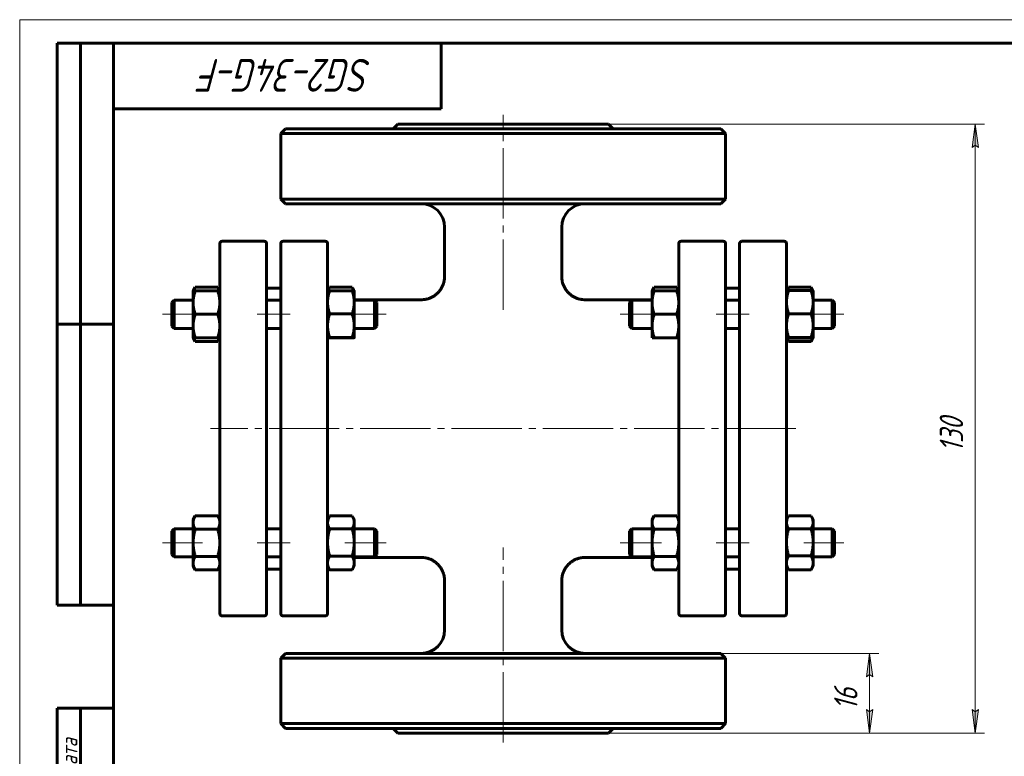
# Model space of a CAD drawing. Header units: millimetres. Extents: x 0 to 420, y 0 to 297.
# Tile 2 of 3: x 0 to 210, y 140 to 297. Entities that reach past the tile are written whole.
import ezdxf

# ---------------------------------------------------------------- set-up
doc = ezdxf.new("R2010")
doc.units = ezdxf.units.MM
for name, pattern in [('K5LT_AXLED', [19.5, 15, -1.5, 1.5, -1.5]), ('K5LT_BASIC', [0]), ('K5LT_THIN', [0])]:
    doc.linetypes.add(name, pattern=pattern)
doc.layers.add('Системный слой', color=7, linetype='Continuous')
doc.layers.add('Системный слой (1)', color=7, linetype='Continuous', true_color=0x6c6c6c)
doc.styles.add('KDIMTEXTSTYLE', font='GOST_AU.SHX', dxfattribs={"width": 0.96, "oblique": 15, "height": 5})
doc.styles.add('KTEXTSTYLE', font='GOST_AU.SHX', dxfattribs={"width": 0.96, "height": 5})
doc.dimstyles.new('KDIMSTYLE (1.00)', dxfattribs={"dimtxt": 5, "dimasz": 1, "dimexe": 2, "dimexo": 0, "dimgap": 1, "dimtad": 1, "dimtxsty": 'KDIMTEXTSTYLE', "dimsah": 1, "dimcen": 0, "dimdle": 1, "dimadec": 0, "dimazin": 0, "dimtfac": 0.667, "dimtmove": 0, "dimatfit": 3, "dimfxl": 1, "dimtvp": 1, "dimtolj": 1, "dimtzin": 0, "dimarcsym": 0})

# ---------------------------------------------------------------- blocks, each defined once
blk = doc.blocks.new('U0')
at = {"layer": 'Системный слой (1)', "linetype": 'K5LT_BASIC', "lineweight": 60}
for p, q in [((169, 191.06), (168.99, 191.08)), ((169.02, 191.03), (169, 191.06)), ((169.03, 191.01), (169.02, 191.03)), ((169.26, 190.55), (169.03, 191.01)), ((169.39, 190.12), (169.26, 190.55)), ((169.44, 189.7), (169.39, 190.12))]:
    blk.add_line(p, q, dxfattribs=at)
blk = doc.blocks.new('U1')
at = {"layer": 'Системный слой (1)', "linetype": 'K5LT_BASIC', "lineweight": 60}
for p, q in [((163.78, 190.12), (163.74, 189.7)), ((163.91, 190.55), (163.78, 190.12)), ((164.14, 191.01), (163.91, 190.55)), ((164.15, 191.03), (164.14, 191.01)), ((164.17, 191.06), (164.15, 191.03)), ((164.18, 191.08), (164.17, 191.06))]:
    blk.add_line(p, q, dxfattribs=at)
blk = doc.blocks.new('U2')
at = {"layer": 'Системный слой (1)', "linetype": 'K5LT_BASIC', "lineweight": 60}
for p, q in [((71, 191.07), (70.99, 191.08)), ((71.01, 191.05), (71, 191.07)), ((71.02, 191.03), (71.01, 191.05)), ((71.25, 190.56), (71.02, 191.03)), ((71.39, 190.11), (71.25, 190.56)), ((71.44, 189.68), (71.39, 190.11))]:
    blk.add_line(p, q, dxfattribs=at)
blk = doc.blocks.new('U3')
at = {"layer": 'Системный слой (1)', "linetype": 'K5LT_BASIC', "lineweight": 60}
for p, q in [((65.78, 190.11), (65.74, 189.68)), ((65.92, 190.56), (65.78, 190.11)), ((66.15, 191.03), (65.92, 190.56)), ((66.16, 191.05), (66.15, 191.03)), ((66.17, 191.07), (66.16, 191.05)), ((66.18, 191.08), (66.17, 191.07))]:
    blk.add_line(p, q, dxfattribs=at)
blk = doc.blocks.new('U4')
at = {"layer": 'Системный слой (1)', "linetype": 'K5LT_BASIC', "lineweight": 60}
for p, q in [((168.99, 228.33), (169.12, 228.58)), ((169.12, 228.58), (169.23, 228.83)), ((169.23, 228.83), (169.31, 229.07))]:
    blk.add_line(p, q, dxfattribs=at)
blk = doc.blocks.new('U5')
at = {"layer": 'Системный слой (1)', "linetype": 'K5LT_BASIC', "lineweight": 60}
for p, q in [((164.14, 239.8), (164.01, 239.57)), ((164.15, 239.82), (164.14, 239.8)), ((164.17, 239.85), (164.15, 239.82)), ((164.18, 239.87), (164.17, 239.85)), ((163.91, 239.34), (163.84, 239.13)), ((164.01, 239.57), (163.91, 239.34))]:
    blk.add_line(p, q, dxfattribs=at)
blk = doc.blocks.new('U6')
at = {"layer": 'Системный слой (1)', "linetype": 'K5LT_BASIC', "lineweight": 60}
for p, q in [((169, 239.85), (168.99, 239.87)), ((169.02, 239.82), (169, 239.85)), ((169.03, 239.8), (169.02, 239.82)), ((169.16, 239.57), (169.03, 239.8)), ((169.26, 239.34), (169.16, 239.57)), ((169.33, 239.13), (169.26, 239.34))]:
    blk.add_line(p, q, dxfattribs=at)
blk = doc.blocks.new('U7')
at = {"layer": 'Системный слой (1)', "linetype": 'K5LT_BASIC', "lineweight": 60}
for p, q in [((163.86, 229.07), (163.94, 228.83)), ((163.94, 228.83), (164.05, 228.58)), ((164.05, 228.58), (164.18, 228.33))]:
    blk.add_line(p, q, dxfattribs=at)
blk = doc.blocks.new('U8')
at = {"layer": 'Системный слой (1)', "linetype": 'K5LT_BASIC', "lineweight": 60}
for p, q in [((140.43, 239.6), (140.29, 239.87)), ((140.55, 239.35), (140.43, 239.6)), ((140.63, 239.1), (140.55, 239.35))]:
    blk.add_line(p, q, dxfattribs=at)
blk = doc.blocks.new('U9')
at = {"layer": 'Системный слой (1)', "linetype": 'K5LT_BASIC', "lineweight": 60}
for p, q in [((135.48, 239.87), (135.34, 239.6)), ((135.22, 239.35), (135.14, 239.1)), ((135.34, 239.6), (135.22, 239.35))]:
    blk.add_line(p, q, dxfattribs=at)
blk = doc.blocks.new('U10')
at = {"layer": 'Системный слой (1)', "linetype": 'K5LT_BASIC', "lineweight": 60}
for p, q in [((71, 239.86), (70.99, 239.87)), ((71.01, 239.84), (71, 239.86)), ((71.02, 239.82), (71.01, 239.84)), ((71.15, 239.58), (71.02, 239.82)), ((71.25, 239.35), (71.15, 239.58)), ((71.33, 239.12), (71.25, 239.35))]:
    blk.add_line(p, q, dxfattribs=at)
blk = doc.blocks.new('U11')
at = {"layer": 'Системный слой (1)', "linetype": 'K5LT_BASIC', "lineweight": 60}
for p, q in [((66.15, 239.82), (66.02, 239.58)), ((66.16, 239.84), (66.15, 239.82)), ((66.17, 239.86), (66.16, 239.84)), ((66.18, 239.87), (66.17, 239.86)), ((65.92, 239.35), (65.84, 239.12)), ((66.02, 239.58), (65.92, 239.35))]:
    blk.add_line(p, q, dxfattribs=at)
blk = doc.blocks.new('U12')
at = {"layer": 'Системный слой (1)', "linetype": 'K5LT_BASIC', "lineweight": 60}
for p, q in [((37.14, 229.1), (37.22, 228.85)), ((37.22, 228.85), (37.34, 228.6)), ((37.34, 228.6), (37.48, 228.33))]:
    blk.add_line(p, q, dxfattribs=at)
blk = doc.blocks.new('U13')
at = {"layer": 'Системный слой (1)', "linetype": 'K5LT_BASIC', "lineweight": 60}
for p, q in [((37.48, 239.87), (37.34, 239.6)), ((37.22, 239.35), (37.14, 239.1)), ((37.34, 239.6), (37.22, 239.35))]:
    blk.add_line(p, q, dxfattribs=at)
blk = doc.blocks.new('U14')
at = {"layer": 'Системный слой (1)', "linetype": 'K5LT_BASIC', "lineweight": 60}
for p, q in [((42.29, 228.33), (42.43, 228.6)), ((42.43, 228.6), (42.55, 228.85)), ((42.55, 228.85), (42.63, 229.1))]:
    blk.add_line(p, q, dxfattribs=at)
blk = doc.blocks.new('U15')
at = {"layer": 'Системный слой (1)', "linetype": 'K5LT_BASIC', "lineweight": 60}
for p, q in [((42.43, 239.6), (42.29, 239.87)), ((42.55, 239.35), (42.43, 239.6)), ((42.63, 239.1), (42.55, 239.35))]:
    blk.add_line(p, q, dxfattribs=at)
blk = doc.blocks.new('U16')
at = {"layer": 'Системный слой (1)', "linetype": 'K5LT_BASIC', "lineweight": 60}
for p, q in [((70.99, 229.06), (71.24, 229.07)), ((71.24, 229.07), (71.38, 229.09)), ((71.38, 229.09), (71.44, 229.1)), ((71.44, 229.1), (71.44, 229.1)), ((71.44, 229.1), (71.44, 229.1)), ((71.44, 229.1), (71.44, 229.1))]:
    blk.add_line(p, q, dxfattribs=at)
blk = doc.blocks.new('U17')
at = {"layer": 'Системный слой (1)', "linetype": 'K5LT_BASIC', "lineweight": 60}
for p, q in [((65.74, 229.1), (65.74, 229.1)), ((65.74, 229.1), (65.74, 229.1)), ((65.74, 229.1), (65.74, 229.1)), ((65.74, 229.1), (65.79, 229.09)), ((65.79, 229.09), (65.94, 229.07)), ((65.94, 229.07), (66.18, 229.06))]:
    blk.add_line(p, q, dxfattribs=at)
blk = doc.blocks.new('U18')
at = {"layer": 'Системный слой (1)', "linetype": 'K5LT_BASIC', "lineweight": 60}
for p, q in [((163.74, 229.1), (163.74, 229.1)), ((163.74, 229.1), (163.74, 229.1)), ((163.74, 229.1), (163.74, 229.1)), ((163.74, 229.1), (163.79, 229.08)), ((163.79, 229.08), (163.94, 229.06)), ((163.94, 229.06), (164.18, 229.03))]:
    blk.add_line(p, q, dxfattribs=at)
blk = doc.blocks.new('U19')
at = {"layer": 'Системный слой (1)', "linetype": 'K5LT_BASIC', "lineweight": 60}
for p, q in [((168.99, 229.03), (169.23, 229.06)), ((169.23, 229.06), (169.38, 229.08)), ((169.38, 229.08), (169.43, 229.1)), ((169.43, 229.1), (169.44, 229.1)), ((169.44, 229.1), (169.44, 229.1)), ((169.44, 229.1), (169.44, 229.1))]:
    blk.add_line(p, q, dxfattribs=at)
blk = doc.blocks.new('U20')
at = {"layer": 'Системный слой (1)', "linetype": 'K5LT_BASIC', "lineweight": 60}
for p, q in [((71.44, 182.2), (85.74, 182.2)), ((120.73, 182.2), (135.04, 182.2))]:
    blk.add_line(p, q, dxfattribs=at)
blk = doc.blocks.new('U21')
at = {"layer": 'Системный слой (1)', "linetype": 'K5LT_BASIC', "lineweight": 60}
for p, q in [((71.44, 237.2), (85.74, 237.2)), ((120.73, 237.2), (135.04, 237.2))]:
    blk.add_line(p, q, dxfattribs=at)
blk = doc.blocks.new('D0')
at = {"layer": 'Системный слой (1)'}
for points in [[(204.71, 269.7), (204.05, 274.7), (203.39, 269.7), (204.05, 270.2)], [(204.05, 144.7), (204.71, 149.7), (204.05, 149.2), (203.39, 149.7)]]:
    blk.add_hatch(color=256, dxfattribs=at).paths.add_polyline_path(points)
at = {"layer": 'Системный слой (1)', "linetype": 'K5LT_THIN', "lineweight": 18}
for p, q in [((103.24, 274.7), (206.05, 274.7)), ((203.39, 269.7), (204.05, 274.7)), ((204.05, 274.7), (204.71, 269.7)), ((204.05, 270.2), (203.39, 269.7)), ((204.71, 269.7), (204.05, 270.2)), ((204.05, 144.7), (203.39, 149.7)), ((203.39, 149.7), (204.05, 149.2)), ((204.05, 149.2), (204.71, 149.7)), ((204.71, 149.7), (204.05, 144.7)), ((103.24, 144.7), (206.05, 144.7))]:
    blk.add_line(p, q, dxfattribs=at)
blk.add_wipeout([(203.05, 204.69), (195.67, 204.69), (195.67, 214.31), (203.05, 214.31)]).dxf.layer = 'Системный слой (1)'
blk.add_line((204.05, 274.7), (204.05, 144.7), dxfattribs=at)
at = {"layer": 'Системный слой (1)', "insert": (196.46, 204.69), "char_height": 5, "attachment_point": 1, "rotation": 90, "style": 'KTEXTSTYLE'}
blk.add_mtext('\\H5.0;\\W1.000;\\Q15;\\Q15;\\W0.960;130', dxfattribs=at)
blk = doc.blocks.new('KDIMARROW_01')
at = {"layer": 'Системный слой'}
blk.add_hatch(color=0, dxfattribs=at).paths.add_polyline_path([(0, 0), (-5, 0.66), (-4.5, 0), (-5, -0.66)])
at = {"layer": 'Системный слой', "color": 0, "linetype": 'K5LT_THIN', "lineweight": 18}
for p, q in [((-4.5, 0), (-5, 0.66)), ((-5, 0.66), (0, 0)), ((0, 0), (-5, -0.66)), ((-5, -0.66), (-4.5, 0))]:
    blk.add_line(p, q, dxfattribs=at)
at = {"layer": 'Системный слой (1)', "color": 0, "linetype": 'K5LT_THIN', "lineweight": 18}
blk.add_line((311.52, 209.09), (310.52, 209.09), dxfattribs=at)
blk = doc.blocks.new('D1')
at = {"layer": 'Системный слой (1)', "linetype": 'K5LT_THIN', "lineweight": 18}
for p, q in [((149.74, 161.7), (183.49, 161.7)), ((125.74, 144.7), (183.49, 144.7))]:
    blk.add_line(p, q, dxfattribs=at)
blk.add_wipeout([(180.49, 149.58), (173.11, 149.58), (173.11, 156.54), (180.49, 156.54)]).dxf.layer = 'Системный слой (1)'
at = {"layer": 'Системный слой (1)'}
for points in [[(182.15, 156.7), (181.49, 161.7), (180.83, 156.7), (181.49, 157.2)], [(181.49, 144.7), (182.15, 149.7), (181.49, 149.2), (180.83, 149.7)]]:
    blk.add_hatch(color=256, dxfattribs=at).paths.add_polyline_path(points)
at = {"layer": 'Системный слой (1)', "linetype": 'K5LT_THIN', "lineweight": 18}
for p, q in [((180.83, 156.7), (181.49, 161.7)), ((181.49, 161.7), (182.15, 156.7)), ((181.49, 161.7), (181.49, 144.7)), ((181.49, 157.2), (180.83, 156.7)), ((182.15, 156.7), (181.49, 157.2)), ((181.49, 144.7), (180.83, 149.7)), ((180.83, 149.7), (181.49, 149.2)), ((181.49, 149.2), (182.15, 149.7)), ((182.15, 149.7), (181.49, 144.7))]:
    blk.add_line(p, q, dxfattribs=at)
at = {"layer": 'Системный слой (1)', "insert": (173.9, 149.58), "char_height": 5, "attachment_point": 1, "rotation": 90, "style": 'KTEXTSTYLE'}
blk.add_mtext('\\H5.0;\\W1.000;\\Q15;\\Q15;\\W0.960;16', dxfattribs=at)
blk = doc.blocks.new('U63')
at = {"linetype": 'K5LT_THIN', "lineweight": 18}
for p, q in [((0, 0), (0, 297)), ((0, 297), (420, 297))]:
    blk.add_line(p, q, dxfattribs=at)
at = {"linetype": 'K5LT_BASIC', "lineweight": 60}
for p, q in [((8, 172), (8, 292)), ((20, 292), (8, 292)), ((13, 172), (13, 292)), ((20, 5), (20, 292)), ((20, 292), (415, 292)), ((90, 292), (90, 278)), ((90, 278), (20, 278)), ((20, 232), (8, 232)), ((20, 172), (8, 172)), ((8, 5), (8, 150)), ((20, 150), (8, 150)), ((13, 5), (13, 150))]:
    blk.add_line(p, q, dxfattribs=at)
at = {"attachment_point": 1, "style": 'KTEXTSTYLE'}
for s, insert, char_height, rotation in [('\\H5.0;\\W1.000;\\Q15;\\Q15;\\W0.960;\\H7.00;SG2-34G-F', (75.26, 281.64), 7, 180), ('\\H5.0;\\W1.000;\\Q15;\\Q15;\\W0.960;\\H3.50;Подп. и дата', (8.82, 120.66), 3.5, 90)]:
    blk.add_mtext(s, dxfattribs=dict(at, insert=insert, char_height=char_height, rotation=rotation))

msp = doc.modelspace()

# ---------------------------------------------------------------- linework, layer by layer
at = {"layer": 'Системный слой (1)', "linetype": 'K5LT_BASIC', "lineweight": 60}
for p, q in [((56.736, 273.704), (55.736, 272.704)), ((149.736, 273.704), (56.736, 273.704)), ((80.736, 274.704), (79.736, 273.704)), ((80.736, 274.704), (125.736, 274.704)), ((125.736, 274.704), (126.736, 273.704)), ((149.736, 273.704), (150.736, 272.704)), ((55.736, 258.704), (55.736, 272.704)), ((55.736, 272.704), (150.736, 272.704)), ((150.736, 258.704), (150.736, 272.704)), ((56.736, 257.704), (55.736, 258.704)), ((55.736, 258.704), (150.736, 258.704)), ((149.736, 257.704), (150.736, 258.704)), ((56.736, 257.704), (149.736, 257.704)), ((90.739, 242.2), (90.736, 252.704)), ((115.736, 242.2), (115.736, 252.704)), ((42.736, 237.635), (42.736, 249.204)), ((43.236, 249.704), (52.236, 249.704)), ((52.736, 249.204), (52.736, 170.204)), ((55.736, 170.204), (55.736, 249.204)), ((65.236, 249.704), (56.236, 249.704)), ((65.736, 249.204), (65.736, 237.635)), ((140.736, 249.204), (140.736, 237.635)), ((150.236, 249.704), (141.236, 249.704)), ((150.736, 170.204), (150.736, 249.204)), ((153.736, 249.204), (153.736, 170.204)), ((154.236, 249.704), (163.236, 249.704)), ((163.736, 237.635), (163.736, 249.204)), ((37.036, 239.099), (37.482, 239.873)), ((37.482, 239.873), (42.289, 239.873)), ((42.736, 239.099), (42.289, 239.873)), ((52.736, 239.704), (55.736, 239.704)), ((65.736, 239.1), (66.155, 239.826)), ((66.182, 239.872), (70.989, 239.872)), ((71.435, 239.1), (71.016, 239.826)), ((135.036, 239.099), (135.482, 239.873)), ((135.482, 239.873), (140.289, 239.873)), ((140.736, 239.099), (140.289, 239.873)), ((150.736, 239.704), (153.736, 239.704)), ((163.736, 239.101), (164.139, 239.799)), ((164.182, 239.871), (168.989, 239.871)), ((169.435, 239.101), (169.032, 239.798)), ((37.036, 236.599), (37.036, 239.099)), ((37.036, 239.099), (37.482, 239.099)), ((37.482, 239.099), (42.289, 239.099)), ((42.289, 239.099), (42.736, 239.099)), ((42.736, 181.773), (42.736, 237.635)), ((65.736, 237.635), (65.736, 181.773)), ((66.182, 239.141), (70.989, 239.141)), ((71.436, 239.099), (71.435, 239.1)), ((71.436, 239.099), (71.436, 236.663)), ((135.036, 239.099), (135.482, 239.099)), ((135.036, 236.599), (135.036, 239.099)), ((135.482, 239.099), (140.289, 239.099)), ((140.289, 239.099), (140.736, 239.099)), ((140.736, 237.635), (140.736, 181.773)), ((163.736, 181.773), (163.736, 237.635)), ((164.182, 239.166), (168.989, 239.166)), ((169.436, 239.099), (169.435, 239.101)), ((169.436, 239.099), (169.436, 236.701)), ((32.486, 236.599), (32.986, 237.099)), ((32.486, 231.599), (32.486, 236.599)), ((32.986, 237.099), (32.986, 231.099)), ((32.986, 237.099), (37.036, 237.099)), ((37.036, 231.599), (37.036, 236.599)), ((52.736, 237.099), (55.736, 237.099)), ((71.436, 237.099), (75.736, 237.099)), ((71.436, 236.663), (71.436, 231.663)), ((76.236, 236.599), (75.736, 237.099)), ((75.736, 231.099), (75.736, 237.099)), ((76.236, 236.599), (76.236, 231.599)), ((130.236, 236.599), (130.736, 237.099)), ((130.236, 236.599), (130.236, 231.599)), ((130.736, 231.099), (130.736, 237.099)), ((130.736, 237.099), (135.036, 237.099)), ((135.036, 231.599), (135.036, 236.599)), ((150.736, 237.099), (153.736, 237.099)), ((169.436, 237.099), (173.486, 237.099)), ((169.436, 236.701), (169.436, 231.702)), ((173.486, 237.099), (173.486, 231.099)), ((173.986, 236.599), (173.486, 237.099)), ((173.986, 231.599), (173.986, 236.599)), ((37.482, 234.099), (42.289, 234.099)), ((66.182, 234.184), (70.989, 234.184)), ((135.482, 234.099), (140.289, 234.099)), ((164.182, 234.236), (168.989, 234.236)), ((32.486, 231.599), (32.986, 231.099)), ((37.036, 229.099), (37.036, 231.599)), ((71.436, 231.663), (71.436, 229.1)), ((76.236, 231.599), (75.736, 231.099)), ((130.236, 231.599), (130.736, 231.099)), ((135.036, 229.099), (135.036, 231.599)), ((169.436, 231.702), (169.436, 229.101)), ((173.986, 231.599), (173.486, 231.099)), ((32.986, 231.099), (37.036, 231.099)), ((52.736, 231.099), (55.736, 231.099)), ((71.436, 231.099), (75.736, 231.099)), ((130.736, 231.099), (135.036, 231.099)), ((150.736, 231.099), (153.736, 231.099)), ((169.436, 231.099), (173.486, 231.099)), ((37.482, 229.099), (37.036, 229.099)), ((37.036, 229.099), (37.482, 228.326)), ((37.482, 229.099), (42.289, 229.099)), ((37.482, 228.326), (42.289, 228.326)), ((42.736, 229.099), (42.289, 229.099)), ((42.736, 229.099), (42.289, 228.326)), ((66.182, 229.142), (70.989, 229.142)), ((66.182, 229.057), (70.989, 229.057)), ((71.436, 229.099), (71.435, 229.099)), ((71.436, 229.1), (71.436, 229.099)), ((135.482, 229.099), (135.036, 229.099)), ((135.482, 229.099), (140.289, 229.099)), ((140.736, 229.099), (140.289, 229.099)), ((163.736, 229.098), (164.139, 228.4)), ((164.182, 229.169), (168.989, 229.169)), ((164.182, 229.032), (168.989, 229.032)), ((164.182, 228.327), (168.989, 228.327)), ((169.436, 229.099), (169.032, 228.401)), ((169.436, 229.099), (169.435, 229.098)), ((169.436, 229.101), (169.436, 229.099)), ((37.036, 190.309), (37.482, 191.082)), ((37.036, 189.639), (37.036, 190.309)), ((37.036, 185.309), (37.036, 189.639)), ((37.482, 191.082), (42.289, 191.082)), ((42.736, 190.309), (42.289, 191.082)), ((65.736, 190.309), (66.155, 191.036)), ((66.182, 191.082), (70.989, 191.082)), ((71.436, 190.309), (71.016, 191.035)), ((71.436, 190.309), (71.436, 189.675)), ((71.436, 189.675), (71.436, 185.383)), ((135.036, 190.309), (135.482, 191.082)), ((135.036, 189.639), (135.036, 190.309)), ((135.036, 185.309), (135.036, 189.639)), ((135.482, 191.082), (140.289, 191.082)), ((140.736, 190.309), (140.289, 191.082)), ((163.736, 190.309), (164.139, 191.008)), ((164.182, 191.081), (168.989, 191.081)), ((169.436, 190.309), (169.032, 191.007)), ((169.436, 190.309), (169.436, 189.697)), ((169.436, 189.697), (169.436, 185.427)), ((32.486, 187.809), (32.986, 188.309)), ((32.486, 182.809), (32.486, 187.809)), ((32.986, 188.309), (37.036, 188.309)), ((32.986, 188.309), (32.986, 182.309)), ((37.482, 188.196), (42.289, 188.196)), ((52.736, 188.309), (55.736, 188.309)), ((66.182, 188.269), (70.989, 188.269)), ((71.436, 188.309), (75.736, 188.309)), ((75.736, 182.309), (75.736, 188.309)), ((76.236, 187.809), (75.736, 188.309)), ((76.236, 187.809), (76.236, 182.809)), ((130.236, 187.809), (130.736, 188.309)), ((130.236, 187.809), (130.236, 182.809)), ((130.736, 188.309), (135.036, 188.309)), ((130.736, 182.309), (130.736, 188.309)), ((135.482, 188.196), (140.289, 188.196)), ((150.736, 188.309), (153.736, 188.309)), ((164.182, 188.313), (168.989, 188.313)), ((169.436, 188.309), (173.486, 188.309)), ((173.486, 188.309), (173.486, 182.309)), ((173.986, 187.809), (173.486, 188.309)), ((173.986, 182.809), (173.986, 187.809)), ((37.036, 180.979), (37.036, 185.309)), ((71.436, 185.383), (71.436, 181.016)), ((135.036, 180.979), (135.036, 185.309)), ((169.436, 185.427), (169.436, 181.039)), ((32.486, 182.809), (32.986, 182.309)), ((32.986, 182.309), (37.036, 182.309)), ((37.036, 180.309), (37.036, 180.979)), ((37.482, 182.422), (42.289, 182.422)), ((42.736, 170.204), (42.736, 181.773)), ((52.736, 182.309), (55.736, 182.309)), ((65.736, 181.773), (65.736, 170.204)), ((66.182, 182.496), (70.989, 182.496)), ((71.436, 182.309), (75.736, 182.309)), ((71.436, 181.016), (71.436, 180.309)), ((76.236, 182.809), (75.736, 182.309)), ((130.236, 182.809), (130.736, 182.309)), ((130.736, 182.309), (135.036, 182.309)), ((135.036, 180.309), (135.036, 180.979)), ((135.482, 182.422), (140.289, 182.422)), ((140.736, 181.773), (140.736, 170.204)), ((150.736, 182.309), (153.736, 182.309)), ((163.736, 170.204), (163.736, 181.773)), ((164.182, 182.541), (168.989, 182.541)), ((169.436, 182.309), (173.486, 182.309)), ((169.436, 181.039), (169.436, 180.309)), ((173.986, 182.809), (173.486, 182.309)), ((37.036, 180.309), (37.482, 179.535)), ((37.482, 179.535), (42.289, 179.535)), ((42.736, 180.309), (42.289, 179.535)), ((52.736, 179.704), (55.736, 179.704)), ((65.736, 180.309), (66.155, 179.582)), ((66.182, 179.536), (70.989, 179.536)), ((71.436, 180.309), (71.016, 179.582)), ((135.036, 180.309), (135.482, 179.535)), ((135.482, 179.535), (140.289, 179.535)), ((140.736, 180.309), (140.289, 179.535)), ((150.736, 179.704), (153.736, 179.704)), ((163.736, 180.309), (164.139, 179.609)), ((164.182, 179.537), (168.989, 179.537)), ((169.436, 180.309), (169.032, 179.611)), ((90.736, 166.704), (90.739, 177.208)), ((115.736, 166.704), (115.736, 177.209)), ((43.236, 169.704), (52.236, 169.704)), ((65.236, 169.704), (56.236, 169.704)), ((150.236, 169.704), (141.236, 169.704)), ((154.236, 169.704), (163.236, 169.704)), ((56.736, 161.704), (55.736, 160.704)), ((55.736, 160.704), (150.736, 160.704)), ((55.736, 146.704), (55.736, 160.704)), ((56.736, 161.704), (149.736, 161.704)), ((149.736, 161.704), (150.736, 160.704)), ((150.736, 146.704), (150.736, 160.704)), ((56.736, 145.704), (55.736, 146.704)), ((55.736, 146.704), (150.736, 146.704)), ((56.736, 145.704), (149.736, 145.704)), ((80.736, 144.704), (79.736, 145.704)), ((125.736, 144.704), (126.736, 145.704)), ((149.736, 145.704), (150.736, 146.704)), ((80.736, 144.704), (125.736, 144.704))]:
    msp.add_line(p, q, dxfattribs=at)
at = {"layer": 'Системный слой (1)', "linetype": 'K5LT_AXLED', "lineweight": 18}
for p, q in [((39.036, 234.099), (30.486, 234.099)), ((57.736, 234.099), (50.736, 234.099)), ((78.236, 234.099), (69.436, 234.099)), ((39.036, 185.309), (30.486, 185.309)), ((57.736, 185.309), (50.736, 185.309)), ((78.236, 185.309), (69.436, 185.309))]:
    msp.add_line(p, q, dxfattribs=at)
at = {"layer": 'Системный слой (1)', "linetype": 'K5LT_BASIC', "lineweight": 60}
for centre, radius, start, end in [((85.736, 252.704), 5, 0, 90), ((120.736, 252.704), 5, 90, 180), ((43.236, 249.204), 0.5, 90, 180), ((52.236, 249.204), 0.5, 0, 90), ((56.236, 249.204), 0.5, 90, 180), ((65.236, 249.204), 0.5, 0, 90), ((141.236, 249.204), 0.5, 90, 180), ((150.236, 249.204), 0.5, 0, 90), ((154.236, 249.204), 0.5, 90, 180), ((163.236, 249.204), 0.5, 0, 90), ((67.736, 239.204), 2, 180, 182.92966), ((138.736, 239.204), 2, 356.99587, 0), ((67.736, 180.204), 2, 177.12126, 180), ((138.736, 180.204), 2, 0, 2.87874), ((43.236, 170.204), 0.5, 180, 270), ((52.236, 170.204), 0.5, 270, 0), ((56.236, 170.204), 0.5, 180, 270), ((65.236, 170.204), 0.5, 270, 0), ((141.236, 170.204), 0.5, 180, 270), ((150.236, 170.204), 0.5, 270, 0), ((154.236, 170.204), 0.5, 180, 270), ((163.236, 170.204), 0.5, 270, 0), ((85.736, 166.704), 5, 270, 0), ((120.736, 166.704), 5, 180, 270)]:
    msp.add_arc(centre, radius, start, end, dxfattribs=at)
for points, knots in [([(90.739, 242.2), (90.739, 242.198), (90.739, 242.195), (90.739, 242.189), (90.739, 242.186), (90.739, 242.176), (90.739, 242.169), (90.739, 242.15), (90.739, 242.138), (90.738, 242.102), (90.738, 242.077), (90.735, 242.006), (90.733, 241.959), (90.725, 241.821), (90.717, 241.729), (90.685, 241.46), (90.655, 241.283), (90.567, 240.895), (90.504, 240.685), (90.354, 240.276), (90.265, 240.077), (90.063, 239.694), (89.951, 239.509), (89.7, 239.153), (89.562, 238.982), (89.266, 238.659), (89.108, 238.508), (88.777, 238.231), (88.604, 238.105), (88.244, 237.876), (88.058, 237.773), (87.662, 237.587), (87.452, 237.504), (87.025, 237.368), (86.806, 237.314), (86.369, 237.237), (86.15, 237.213), (85.867, 237.202), (85.804, 237.2), (85.741, 237.2)], [0, 0, 0, 0, 0.017125, 0.017125, 0.0428125, 0.0428125, 0.0899063, 0.0899063, 0.1798127, 0.1798127, 0.3553441, 0.3553441, 0.6978444, 0.6978444, 1.36572, 1.36572, 2.6672216, 2.6672216, 4.2562231, 4.2562231, 5.8354476, 5.8354476, 7.4027727, 7.4027727, 8.9981246, 8.9981246, 10.5851391, 10.5851391, 12.1345958, 12.1345958, 13.6816226, 13.6816226, 15.31271, 15.31271, 16.9426595, 16.9426595, 18.5420697, 18.5420697, 18.9989299, 18.9989299, 18.9989299, 18.9989299]), ([(115.732, 242.2), (115.732, 242.197), (115.732, 242.194), (115.732, 242.189), (115.732, 242.185), (115.732, 242.175), (115.732, 242.169), (115.732, 242.15), (115.732, 242.137), (115.733, 242.101), (115.733, 242.077), (115.736, 242.006), (115.738, 241.958), (115.746, 241.82), (115.755, 241.728), (115.786, 241.459), (115.816, 241.283), (115.904, 240.895), (115.967, 240.684), (116.118, 240.275), (116.206, 240.076), (116.408, 239.693), (116.521, 239.509), (116.771, 239.153), (116.909, 238.981), (117.205, 238.659), (117.364, 238.507), (117.695, 238.23), (117.868, 238.104), (118.227, 237.876), (118.414, 237.773), (118.81, 237.586), (119.019, 237.504), (119.447, 237.368), (119.665, 237.314), (120.103, 237.237), (120.322, 237.213), (120.605, 237.202), (120.667, 237.2), (120.73, 237.2)], [0, 0, 0, 0, 0.0171266, 0.0171266, 0.0428166, 0.0428166, 0.0899149, 0.0899149, 0.1798298, 0.1798298, 0.3553779, 0.3553779, 0.6979109, 0.6979109, 1.3658502, 1.3658502, 2.6674758, 2.6674758, 4.2566374, 4.2566374, 5.8359747, 5.8359747, 7.4034736, 7.4034736, 8.9989873, 8.9989873, 10.5861269, 10.5861269, 12.1356771, 12.1356771, 13.68293, 13.68293, 15.3141904, 15.3141904, 16.9442775, 16.9442775, 18.5437942, 18.5437942, 18.9989298, 18.9989298, 18.9989298, 18.9989298]), ([(90.739, 177.208), (90.739, 177.211), (90.739, 177.213), (90.739, 177.219), (90.739, 177.223), (90.739, 177.233), (90.739, 177.239), (90.739, 177.258), (90.739, 177.27), (90.738, 177.307), (90.737, 177.331), (90.735, 177.402), (90.733, 177.449), (90.725, 177.587), (90.716, 177.678), (90.685, 177.946), (90.655, 178.122), (90.567, 178.51), (90.505, 178.72), (90.355, 179.129), (90.266, 179.329), (90.065, 179.712), (89.952, 179.897), (89.702, 180.253), (89.564, 180.424), (89.268, 180.747), (89.11, 180.898), (88.779, 181.175), (88.607, 181.301), (88.248, 181.53), (88.061, 181.633), (87.665, 181.82), (87.456, 181.902), (87.028, 182.039), (86.81, 182.093), (86.372, 182.171), (86.153, 182.195), (85.869, 182.207), (85.805, 182.208), (85.741, 182.208)], [0, 0, 0, 0, 0.0170707, 0.0170707, 0.0426767, 0.0426767, 0.0896212, 0.0896212, 0.1792423, 0.1792423, 0.3542169, 0.3542169, 0.6956309, 0.6956309, 1.3613881, 1.3613881, 2.6587614, 2.6587614, 4.248098, 4.248098, 5.8276593, 5.8276593, 7.394958, 7.394958, 8.9900528, 8.9900528, 10.5765879, 10.5765879, 12.1253021, 12.1253021, 13.6712838, 13.6712838, 15.3024433, 15.3024433, 16.9331604, 16.9331604, 18.534386, 18.534386, 18.9989333, 18.9989333, 18.9989333, 18.9989333]), ([(115.732, 177.209), (115.732, 177.211), (115.732, 177.214), (115.732, 177.22), (115.732, 177.223), (115.732, 177.233), (115.732, 177.24), (115.732, 177.259), (115.732, 177.271), (115.733, 177.307), (115.734, 177.331), (115.736, 177.402), (115.738, 177.449), (115.746, 177.587), (115.755, 177.679), (115.786, 177.947), (115.816, 178.123), (115.904, 178.51), (115.966, 178.721), (116.117, 179.13), (116.205, 179.329), (116.406, 179.713), (116.519, 179.897), (116.769, 180.253), (116.907, 180.425), (117.203, 180.747), (117.361, 180.899), (117.692, 181.176), (117.865, 181.302), (118.224, 181.531), (118.411, 181.634), (118.806, 181.82), (119.015, 181.903), (119.443, 182.039), (119.662, 182.093), (120.099, 182.171), (120.319, 182.195), (120.603, 182.207), (120.666, 182.208), (120.73, 182.208)], [0, 0, 0, 0, 0.0170719, 0.0170719, 0.0426798, 0.0426798, 0.0896276, 0.0896276, 0.1792552, 0.1792552, 0.3542425, 0.3542425, 0.6956811, 0.6956811, 1.3614863, 1.3614863, 2.6589532, 2.6589532, 4.2484109, 4.2484109, 5.8280569, 5.8280569, 7.3954867, 7.3954867, 8.9907035, 8.9907035, 10.5773328, 10.5773328, 12.1261174, 12.1261174, 13.6722704, 13.6722704, 15.3035615, 15.3035615, 16.9343834, 16.9343834, 18.53569, 18.53569, 18.9989333, 18.9989333, 18.9989333, 18.9989333])]:
    msp.add_open_spline(points, degree=3, knots=knots, dxfattribs=at)
for points, weights in [([(37.482, 239.099), (37.036, 237.76), (37.036, 236.599)], [1, 1.0379548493, 1]), ([(42.736, 236.599), (42.736, 237.76), (42.289, 239.099)], [1, 1.0379548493, 1]), ([(65.736, 239.1), (65.747, 239.119), (66.182, 239.141)], [1.00196764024, 1.03694411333, 1]), ([(66.182, 239.141), (65.736, 237.813), (65.736, 236.663)], [1, 1.0379548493, 1]), ([(71.436, 236.663), (71.436, 237.813), (70.989, 239.141)], [1, 1.0379548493, 1]), ([(70.989, 239.141), (71.424, 239.119), (71.435, 239.1)], [1, 1.03694694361, 1.00196228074]), ([(135.482, 239.099), (135.036, 237.76), (135.036, 236.599)], [1, 1.0379548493, 1]), ([(140.736, 236.599), (140.736, 237.76), (140.289, 239.099)], [1, 1.0379548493, 1]), ([(164.182, 239.166), (163.736, 237.845), (163.736, 236.701)], [1, 1.0379548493, 1]), ([(163.736, 239.101), (163.754, 239.131), (164.182, 239.166)], [1.00310603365, 1.03633248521, 1]), ([(169.436, 236.701), (169.436, 237.845), (168.989, 239.166)], [1, 1.0379548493, 1]), ([(168.989, 239.166), (169.417, 239.131), (169.435, 239.101)], [1, 1.036336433, 1.00309881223]), ([(37.036, 236.599), (37.036, 235.439), (37.482, 234.099)], [1, 1.0379548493, 1]), ([(42.289, 234.099), (42.736, 235.439), (42.736, 236.599)], [1, 1.0379548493, 1]), ([(65.736, 236.663), (65.736, 235.513), (66.182, 234.184)], [1, 1.0379548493, 1]), ([(70.989, 234.184), (71.436, 235.513), (71.436, 236.663)], [1, 1.0379548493, 1]), ([(135.036, 236.599), (135.036, 235.439), (135.482, 234.099)], [1, 1.0379548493, 1]), ([(140.289, 234.099), (140.736, 235.439), (140.736, 236.599)], [1, 1.0379548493, 1]), ([(163.736, 236.701), (163.736, 235.557), (164.182, 234.236)], [1, 1.0379548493, 1]), ([(168.989, 234.236), (169.436, 235.557), (169.436, 236.701)], [1, 1.0379548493, 1]), ([(37.482, 234.099), (37.036, 232.76), (37.036, 231.599)], [1, 1.0379548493, 1]), ([(42.736, 231.599), (42.736, 232.76), (42.289, 234.099)], [1, 1.0379548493, 1]), ([(66.182, 234.184), (65.736, 232.833), (65.736, 231.663)], [1, 1.0379548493, 1]), ([(71.436, 231.663), (71.436, 232.833), (70.989, 234.184)], [1, 1.0379548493, 1]), ([(135.482, 234.099), (135.036, 232.76), (135.036, 231.599)], [1, 1.0379548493, 1]), ([(140.736, 231.599), (140.736, 232.76), (140.289, 234.099)], [1, 1.0379548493, 1]), ([(164.182, 234.236), (163.736, 232.878), (163.736, 231.702)], [1, 1.0379548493, 1]), ([(169.436, 231.702), (169.436, 232.878), (168.989, 234.236)], [1, 1.0379548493, 1]), ([(37.036, 231.599), (37.036, 230.439), (37.482, 229.099)], [1, 1.0379548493, 1]), ([(42.289, 229.099), (42.736, 230.439), (42.736, 231.599)], [1, 1.0379548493, 1]), ([(65.736, 231.663), (65.736, 230.493), (66.182, 229.142)], [1, 1.0379548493, 1]), ([(70.989, 229.142), (71.436, 230.493), (71.436, 231.663)], [1, 1.0379548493, 1]), ([(135.036, 231.599), (135.036, 230.439), (135.482, 229.099)], [1, 1.0379548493, 1]), ([(140.289, 229.099), (140.736, 230.439), (140.736, 231.599)], [1, 1.0379548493, 1]), ([(163.736, 231.702), (163.736, 230.527), (164.182, 229.169)], [1, 1.0379548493, 1]), ([(168.989, 229.169), (169.436, 230.527), (169.436, 231.702)], [1, 1.0379548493, 1]), ([(66.182, 229.142), (65.736, 229.12), (65.736, 229.1)], [1, 1.0379548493, 1]), ([(71.436, 229.1), (71.436, 229.12), (70.989, 229.142)], [1, 1.0379548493, 1]), ([(164.182, 229.169), (163.736, 229.132), (163.736, 229.101)], [1, 1.0379548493, 1]), ([(164.182, 228.327), (164.16, 228.365), (164.138, 228.402)], [1, 1.00184922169, 1.00351824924]), ([(169.436, 229.101), (169.436, 229.132), (168.989, 229.169)], [1, 1.0379548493, 1]), ([(169.033, 228.402), (169.012, 228.365), (168.989, 228.327)], [1.00352501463, 1.00185297, 1]), ([(37.482, 191.082), (37.036, 190.309), (37.036, 189.639)], [1, 1.0379548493, 1]), ([(37.036, 189.639), (37.036, 188.969), (37.482, 188.196)], [1, 1.0379548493, 1]), ([(42.736, 189.639), (42.736, 190.309), (42.289, 191.082)], [1, 1.0379548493, 1]), ([(42.289, 188.196), (42.736, 188.969), (42.736, 189.639)], [1, 1.0379548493, 1]), ([(65.736, 189.675), (65.736, 189.023), (66.182, 188.269)], [1, 1.0379548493, 1]), ([(70.989, 188.269), (71.436, 189.023), (71.436, 189.675)], [1, 1.0379548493, 1]), ([(135.482, 191.082), (135.036, 190.309), (135.036, 189.639)], [1, 1.0379548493, 1]), ([(135.036, 189.639), (135.036, 188.969), (135.482, 188.196)], [1, 1.0379548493, 1]), ([(140.736, 189.639), (140.736, 190.309), (140.289, 191.082)], [1, 1.0379548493, 1]), ([(140.289, 188.196), (140.736, 188.969), (140.736, 189.639)], [1, 1.0379548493, 1]), ([(163.736, 189.697), (163.736, 189.055), (164.182, 188.313)], [1, 1.0379548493, 1]), ([(168.989, 188.313), (169.436, 189.055), (169.436, 189.697)], [1, 1.0379548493, 1]), ([(37.482, 188.196), (37.036, 186.649), (37.036, 185.309)], [1, 1.0379548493, 1]), ([(42.736, 185.309), (42.736, 186.649), (42.289, 188.196)], [1, 1.0379548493, 1]), ([(66.182, 188.269), (65.736, 186.722), (65.736, 185.383)], [1, 1.0379548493, 1]), ([(71.436, 185.383), (71.436, 186.722), (70.989, 188.269)], [1, 1.0379548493, 1]), ([(135.482, 188.196), (135.036, 186.649), (135.036, 185.309)], [1, 1.0379548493, 1]), ([(140.736, 185.309), (140.736, 186.649), (140.289, 188.196)], [1, 1.0379548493, 1]), ([(164.182, 188.313), (163.736, 186.767), (163.736, 185.427)], [1, 1.0379548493, 1]), ([(169.436, 185.427), (169.436, 186.767), (168.989, 188.313)], [1, 1.0379548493, 1]), ([(37.036, 185.309), (37.036, 183.969), (37.482, 182.422)], [1, 1.0379548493, 1]), ([(42.289, 182.422), (42.736, 183.969), (42.736, 185.309)], [1, 1.0379548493, 1]), ([(65.736, 185.383), (65.736, 184.043), (66.182, 182.496)], [1, 1.0379548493, 1]), ([(70.989, 182.496), (71.436, 184.043), (71.436, 185.383)], [1, 1.0379548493, 1]), ([(135.036, 185.309), (135.036, 183.969), (135.482, 182.422)], [1, 1.0379548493, 1]), ([(140.289, 182.422), (140.736, 183.969), (140.736, 185.309)], [1, 1.0379548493, 1]), ([(163.736, 185.427), (163.736, 184.088), (164.182, 182.541)], [1, 1.0379548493, 1]), ([(168.989, 182.541), (169.436, 184.088), (169.436, 185.427)], [1, 1.0379548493, 1]), ([(37.482, 182.422), (37.036, 181.649), (37.036, 180.979)], [1, 1.0379548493, 1]), ([(37.036, 180.979), (37.036, 180.309), (37.482, 179.535)], [1, 1.0379548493, 1]), ([(42.736, 180.979), (42.736, 181.649), (42.289, 182.422)], [1, 1.0379548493, 1]), ([(42.289, 179.535), (42.736, 180.309), (42.736, 180.979)], [1, 1.0379548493, 1]), ([(66.182, 182.496), (65.736, 181.703), (65.736, 181.016)], [1, 1.0379548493, 1]), ([(65.736, 181.016), (65.736, 180.329), (66.182, 179.536)], [1, 1.0379548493, 1]), ([(71.436, 181.016), (71.436, 181.703), (70.989, 182.496)], [1, 1.0379548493, 1]), ([(70.989, 179.536), (71.436, 180.329), (71.436, 181.016)], [1, 1.0379548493, 1]), ([(135.482, 182.422), (135.036, 181.649), (135.036, 180.979)], [1, 1.0379548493, 1]), ([(135.036, 180.979), (135.036, 180.309), (135.482, 179.535)], [1, 1.0379548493, 1]), ([(140.736, 180.979), (140.736, 181.649), (140.289, 182.422)], [1, 1.0379548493, 1]), ([(140.289, 179.535), (140.736, 180.309), (140.736, 180.979)], [1, 1.0379548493, 1]), ([(164.182, 182.541), (163.736, 181.736), (163.736, 181.039)], [1, 1.0379548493, 1]), ([(163.736, 181.039), (163.736, 180.342), (164.182, 179.537)], [1, 1.0379548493, 1]), ([(169.436, 181.039), (169.436, 181.736), (168.989, 182.541)], [1, 1.0379548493, 1]), ([(168.989, 179.537), (169.436, 180.342), (169.436, 181.039)], [1, 1.0379548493, 1]), ([(66.182, 179.536), (66.168, 179.56), (66.154, 179.583)], [1, 1.00115281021, 1.00223559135]), ([(71.017, 179.583), (71.003, 179.56), (70.989, 179.536)], [1.00224035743, 1.00115534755, 1]), ([(164.182, 179.537), (164.16, 179.574), (164.138, 179.611)], [1, 1.00184922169, 1.00351824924]), ([(169.033, 179.612), (169.012, 179.575), (168.989, 179.537)], [1.00352501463, 1.00185297, 1])]:
    msp.add_rational_spline(points, weights, degree=2, dxfattribs=at)

# ---------------------------------------------------------------- block references
at = {"layer": 'Системный слой (1)'}
for name in ['U13', 'U15', 'U11', 'U10', 'U9', 'U8', 'U5', 'U6', 'U21', 'U12', 'U14', 'U17', 'U16', 'U18', 'U7', 'U19', 'U4', 'U3', 'U2', 'U1', 'U0', 'U20']:
    msp.add_blockref(name, (0, 0), dxfattribs=at)

# ---------------------------------------------------------------- next in the draw order: dimensions: what is measured, and where the dimension line sits
dim = msp.add_linear_dim(base=(204.049, 274.704), p1=(103.236, 144.704), p2=(103.236, 274.704), angle=90, dimstyle='KDIMSTYLE (1.00)', override={"dimexo": 0, "dimpost": '\\H5.0;\\W0.960;\\Q15;<>', "dimblk1": 'KDIMARROW_01', "dimblk2": 'KDIMARROW_01', "dimse1": 0, "dimse2": 0, "dimtol": 1, "dimtp": 0, "dimtm": 0, "dimtdec": 5, "dimtolj": 1}, dxfattribs=at)
dim.commit()
dim.dimension.update_dxf_attribs({"geometry": 'D0', "text_midpoint": (204.049, 209.704), "dimtype": 160})

# ---------------------------------------------------------------- next in the draw order: linework, layer by layer
at = {"layer": 'Системный слой (1)', "linetype": 'K5LT_AXLED', "lineweight": 18}
for p, q in [((103.236, 235.09), (103.236, 276.704)), ((137.036, 234.099), (128.236, 234.099)), ((155.736, 234.099), (148.736, 234.099)), ((175.986, 234.099), (167.436, 234.099)), ((165.736, 209.704), (40.736, 209.704)), ((137.036, 185.309), (128.236, 185.309)), ((155.736, 185.309), (148.736, 185.309)), ((175.986, 185.309), (167.436, 185.309)), ((103.236, 142.704), (103.236, 184.318))]:
    msp.add_line(p, q, dxfattribs=at)

# ---------------------------------------------------------------- next in the draw order: dimensions: what is measured, and where the dimension line sits
at = {"layer": 'Системный слой (1)'}
dim = msp.add_linear_dim(base=(181.491, 161.704), p1=(125.736, 144.704), p2=(149.736, 161.704), angle=90, text='\\H5.0;\\W0.960;\\Q15;\\H5.0;\\W0.960;\\Q15;\\Q15;16', dimstyle='KDIMSTYLE (1.00)', override={"dimexo": 0, "dimblk1": 'KDIMARROW_01', "dimblk2": 'KDIMARROW_01', "dimse1": 0, "dimse2": 0, "dimtolj": 1}, dxfattribs=at)
dim.commit()
dim.dimension.update_dxf_attribs({"geometry": 'D1', "text_midpoint": (181.491, 153.204), "dimtype": 160})

# ---------------------------------------------------------------- next in the draw order: block references
msp.add_blockref('U63', (0, 0))

doc.saveas('drawing.dxf')
